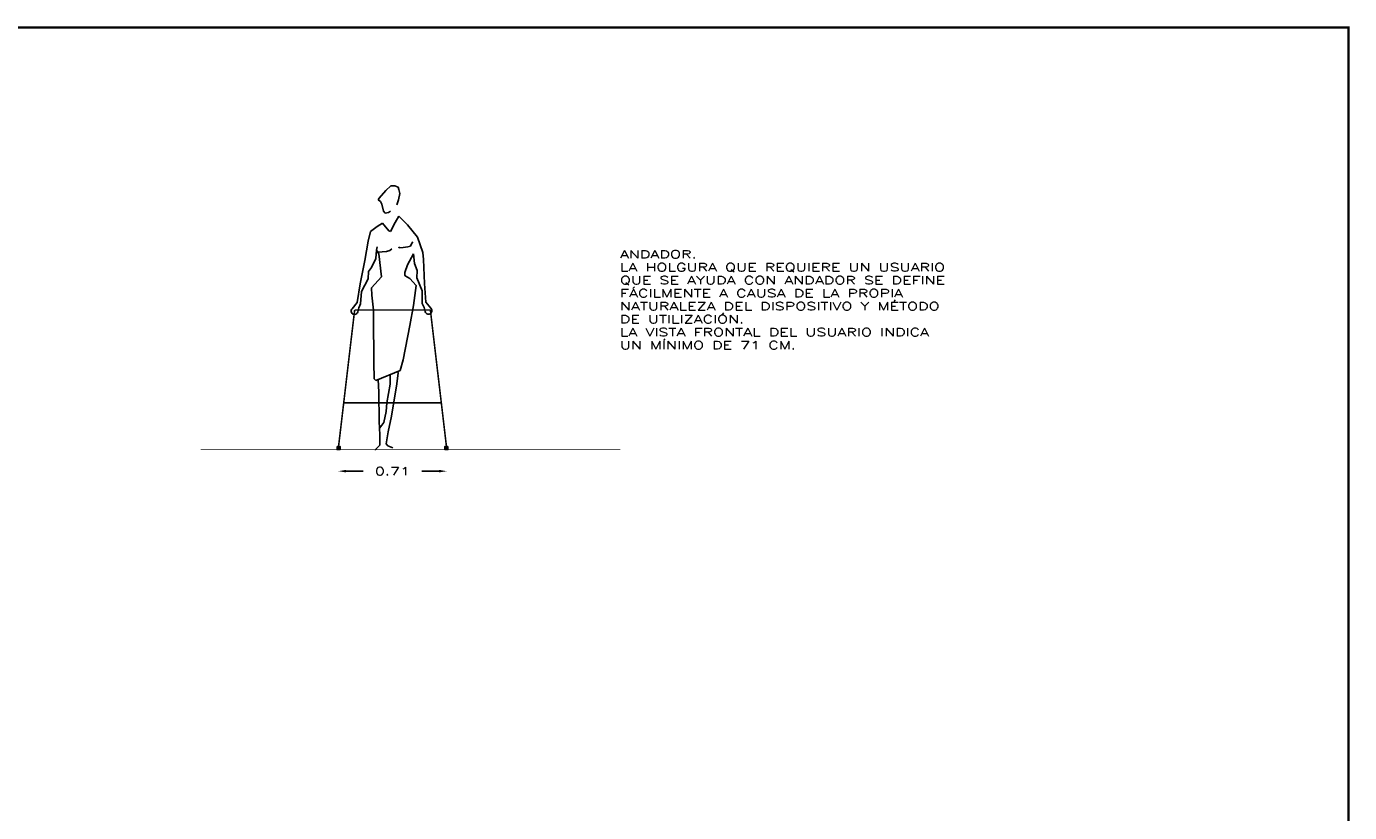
# Model space of a CAD drawing. Extents: x 58 to 74.9, y -5 to 5.1.
# Tile 5 of 5: x 66.5 to 74.9, y 0.1 to 5.1. Entities that reach past the tile are written whole.
import ezdxf

# ---------------------------------------------------------------- set-up
doc = ezdxf.new("R2010")
doc.units = 0
doc.header["$LTSCALE"] = 0.5
doc.header["$MEASUREMENT"] = 0
doc.layers.get('0').update_dxf_attribs({"linetype": 'CONTINUOUS'})
doc.layers.get('DEFPOINTS').update_dxf_attribs({"linetype": 'CONTINUOUS'})
doc.layers.add('HUMANOS', color=1, linetype='CONTINUOUS')
doc.layers.add('MULETA', color=7, linetype='CONTINUOUS')
doc.styles.get("Standard").update_dxf_attribs({"font": 'ROMAND9.SHX', "width": 1.5, "height": 0.05})
doc.dimstyles.get("Standard").update_dxf_attribs({"dimtxt": 0.18, "dimasz": 0.18, "dimexe": 0.18, "dimexo": 0.0625, "dimgap": 0.09, "dimtad": 0, "dimtih": 1, "dimtoh": 1, "dimdec": 4, "dimzin": 0, "dimtxsty": 'STANDARD', "dimcen": 0.09, "dimazin": 3, "dimtfac": 1, "dimtdec": 4, "dimtofl": 0, "dimtmove": 0, "dimatfit": 3, "dimtolj": 1, "dimtzin": 0})

# ---------------------------------------------------------------- blocks, each defined once
blk = doc.blocks.new('*D12')
at = {"color": 0, "linetype": 'BYBLOCK'}
for p, q in [((69.1237, -0.5941), (69.2338, -0.5941)), ((69.7203, -0.5941), (69.6102, -0.5941))]:
    blk.add_line(p, q, dxfattribs=at)
for points in [[(69.1237, -0.5857), (69.1237, -0.6024), (69.0737, -0.5941)], [(69.7203, -0.5857), (69.7203, -0.6024), (69.7703, -0.5941)]]:
    blk.add_solid(points, dxfattribs=at)
at = {"layer": 'DEFPOINTS', "color": 0, "linetype": 'BYBLOCK'}
for p in [(69.0737, -0.4556), (69.7703, -0.4556), (69.7703, -0.5941)]:
    blk.add_point(p, dxfattribs=at)
at = {"color": 0, "linetype": 'BYBLOCK', "insert": (69.422, -0.5941), "char_height": 0.05, "attachment_point": 5}
blk.add_mtext('\\A1;0.71', dxfattribs=at)

msp = doc.modelspace()

# ---------------------------------------------------------------- hatches: boundary and pattern name
at = {"layer": 'MULETA'}
for points in [[(68.4554, 2.4148), (68.4754, 2.4148), (68.4754, 2.4348), (68.4554, 2.4348)], [(69.167, 2.4348), (69.147, 2.4348), (69.147, 2.4148), (69.167, 2.4148)]]:
    msp.add_hatch(color=256, dxfattribs=at).paths.add_polyline_path(points)

# ---------------------------------------------------------------- linework, layer by layer
at = {"const_width": 0.015}
msp.add_lwpolyline([(74.9411, -4.9492), (74.9411, 5.1218), (57.9866, 5.1218), (57.9866, -4.9492)], close=True, dxfattribs=at)
at = {"layer": 'HUMANOS'}
for p, q in [((68.7259, 4.0285), (68.7685, 4.0779)), ((68.7685, 4.0779), (68.8014, 4.1069)), ((68.8014, 4.1069), (68.8262, 4.1069)), ((68.8262, 4.1069), (68.8472, 4.0982)), ((68.8472, 4.0982), (68.8526, 4.0837)), ((68.8526, 4.0837), (68.858, 4.0576)), ((68.72, 4.0169), (68.7259, 4.0285)), ((68.734, 4.007), (68.72, 4.0169)), ((68.7421, 3.9883), (68.734, 4.007)), ((68.7545, 3.9447), (68.7421, 3.9883)), ((68.8499, 4.0169), (68.8386, 3.9854)), ((68.858, 4.0576), (68.8499, 4.0169)), ((68.7642, 3.9319), (68.7545, 3.9447)), ((68.7852, 3.9348), (68.7642, 3.9319)), ((68.7987, 3.9435), (68.7852, 3.9348)), ((68.8278, 3.8725), (68.8515, 3.9115)), ((68.8515, 3.9115), (68.9081, 3.8568)), ((68.6693, 3.8144), (68.7119, 3.8451)), ((68.7119, 3.8451), (68.748, 3.8667)), ((68.748, 3.8667), (68.7868, 3.8173)), ((68.7976, 3.8132), (68.8278, 3.8725)), ((68.9081, 3.8568), (68.9712, 3.7783)), ((68.6558, 3.7526), (68.6693, 3.8144)), ((68.7868, 3.8173), (68.7976, 3.8132)), ((68.9356, 3.7393), (68.9259, 3.7207)), ((68.9426, 3.748), (68.9356, 3.7393)), ((68.9712, 3.7783), (69.0066, 3.68)), ((68.7092, 3.6933), (68.7119, 3.7149)), ((68.7243, 3.67), (68.7092, 3.6933)), ((68.7728, 3.6846), (68.7167, 3.6817)), ((68.7399, 3.5223), (68.7243, 3.67)), ((68.7949, 3.6916), (68.7728, 3.6846)), ((68.8073, 3.7032), (68.7949, 3.6916)), ((68.8542, 3.709), (68.8515, 3.7161)), ((68.879, 3.712), (68.8542, 3.709)), ((68.9092, 3.7149), (68.879, 3.712)), ((68.9453, 3.6713), (68.9081, 3.6008)), ((68.9259, 3.7207), (68.9092, 3.7149)), ((68.9081, 3.6008), (68.8898, 3.5514)), ((68.6768, 3.4514), (68.7399, 3.5223)), ((68.8898, 3.5514), (68.8898, 3.5369)), ((68.8898, 3.5369), (68.893, 3.5298)), ((68.893, 3.5298), (68.9216, 3.5124)), ((68.9216, 3.5124), (68.9637, 3.4672)), ((68.6795, 3.4053), (68.6768, 3.4514)), ((68.6903, 3.3082), (68.6795, 3.4053)), ((68.9637, 3.4672), (68.9469, 3.3398)), ((68.9469, 3.3398), (68.9232, 3.2112)), ((68.6892, 3.2663), (68.6903, 3.3082)), ((68.6919, 2.973), (68.6892, 3.2663)), ((68.9232, 3.2112), (68.879, 2.9896)), ((68.6946, 2.8689), (68.6919, 2.973)), ((68.879, 2.9896), (68.8604, 2.9219)), ((68.7035, 2.8586), (68.8604, 2.9219)), ((68.7965, 2.8961), (68.7954, 2.834)), ((68.8397, 2.8369), (68.8467, 2.9062)), ((68.8467, 2.9062), (68.8448, 2.9156)), ((68.7035, 2.8586), (68.6946, 2.8689)), ((68.7237, 2.7834), (68.7193, 2.8649)), ((68.7954, 2.834), (68.775, 2.7153)), ((68.8052, 2.6286), (68.8397, 2.8369)), ((68.7254, 2.5954), (68.7237, 2.7834)), ((68.775, 2.7153), (68.7706, 2.6589)), ((68.7706, 2.6589), (68.7556, 2.5896)), ((68.7291, 2.5087), (68.7254, 2.5954)), ((68.7556, 2.5896), (68.7308, 2.5535)), ((68.783, 2.529), (68.8052, 2.6286)), ((68.7291, 2.4436), (68.7291, 2.5087)), ((68.7706, 2.4523), (68.783, 2.529)), ((68.6989, 2.4116), (68.7291, 2.4436)), ((68.7804, 2.439), (68.7706, 2.4523)), ((68.8132, 2.4261), (68.7804, 2.439))]:
    msp.add_line(p, q, dxfattribs=at)
for points in [[(68.5888, 3.2992, -1.355795), (68.5524, 3.3187), (68.5847, 3.3586), (68.6036, 3.4777), (68.6331, 3.6286), (68.6558, 3.7526)], [(68.9453, 3.6713), (68.9529, 3.6093), (68.9694, 3.5645), (68.9677, 3.5176), (69.0022, 3.434), (69.0024, 3.3513), (69.0138, 3.3267), (69.0203, 3.3016, 1.355795), (69.0567, 3.3211), (69.0244, 3.361), (69.016, 3.4813), (69.0098, 3.6342), (69.0066, 3.68)]]:
    msp.add_lwpolyline(points, format="xyb", dxfattribs=at)
msp.add_lwpolyline([(68.7092, 3.6933), (68.704, 3.6406), (68.6761, 3.5828), (68.6573, 3.5566), (68.6549, 3.5097), (68.6132, 3.4294), (68.6067, 3.3489), (68.5953, 3.3243), (68.5888, 3.2992)], dxfattribs=at)
at = {"layer": 'HUMANOS', "const_width": 0.005}
msp.add_lwpolyline([(70.2728, 2.4148), (67.5816, 2.4148)], dxfattribs=at)
at = {"layer": 'MULETA', "const_width": 0.01}
for points in [[(68.5684, 3.3104), (68.4629, 2.4148)], [(68.5684, 3.3104), (69.054, 3.3104)], [(69.054, 3.3104), (69.1595, 2.4148)], [(69.1242, 2.7148), (68.4983, 2.7148)]]:
    msp.add_lwpolyline(points, dxfattribs=at)
at = {"layer": 'MULETA'}
for points in [[(68.4554, 2.4348), (68.4754, 2.4348), (68.4754, 2.4148), (68.4554, 2.4148)], [(69.167, 2.4348), (69.147, 2.4348), (69.147, 2.4148), (69.167, 2.4148)]]:
    msp.add_lwpolyline(points, close=True, dxfattribs=at)

# ---------------------------------------------------------------- texts
at = {"insert": (70.2692, 3.3763), "char_height": 0.05, "attachment_point": 4}
msp.add_mtext('ANDADOR.\\PLA HOLGURA QUE REQUIERE UN USUARIO \\PQUE SE AYUDA CON ANDADOR SE DEFINE \\PFÁCILMENTE A CAUSA DE LA PROPIA \\PNATURALEZA DEL DISPOSITIVO Y MÉTODO \\PDE UTILIZACIÓN.\\PLA VISTA FRONTAL DEL USUARIO INDICA \\PUN MÍNIMO DE 71 CM.', dxfattribs=at)

# ---------------------------------------------------------------- dimensions: what is measured, and where the dimension line sits
dim = msp.add_linear_dim(base=(69.1595, 2.2763), p1=(68.4629, 2.4148), p2=(69.1595, 2.4148), text='0.71', dimstyle='STANDARD', override={"dimtxt": 0.05, "dimasz": 0.05, "dimdec": 2, "dimse1": 1, "dimse2": 1, "dimtdec": 2})
dim.commit()
dim.dimension.update_dxf_attribs({"geometry": '*D12', "text_midpoint": (68.8112, 2.2763), "insert": (-0.6108, 2.8704)})

doc.saveas('drawing.dxf')
